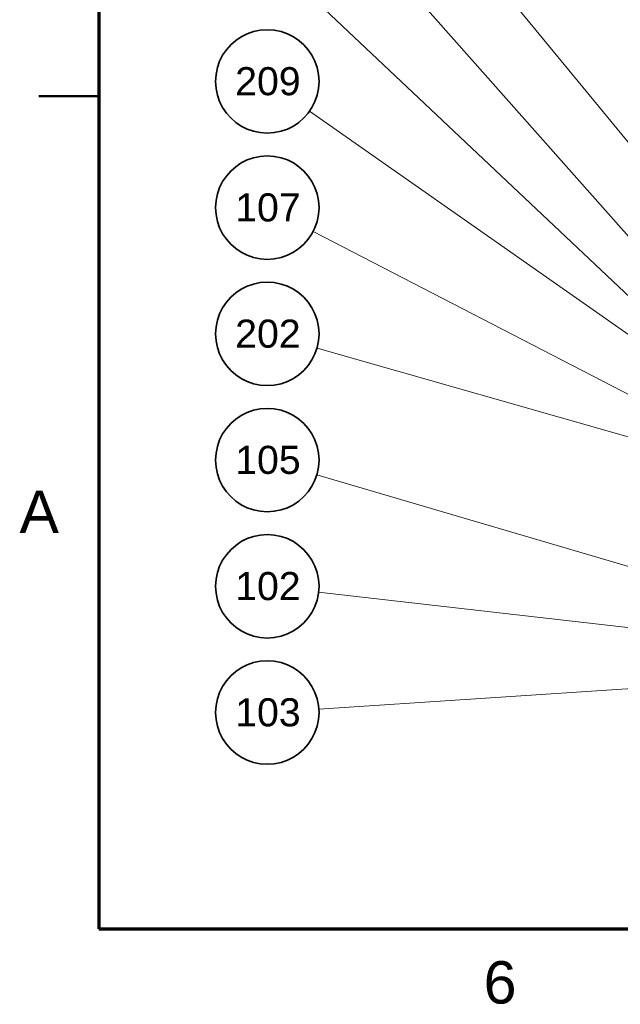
# Model space of a CAD drawing. Header units: millimetres. Extents: x 2 to 418, y 2 to 295.
# Tile 1 of 10: x 3 to 53, y 4 to 86. Entities that reach past the tile are written whole.
import ezdxf

# ---------------------------------------------------------------- set-up
doc = ezdxf.new("R2010")
doc.units = ezdxf.units.MM
for name, color, linetype in [('DUENN', 7, 'Continuous'), ('KONTUR', 7, 'Continuous'), ('LINIEN', 7, 'Continuous'), ('TEXT', 7, 'Continuous')]:
    doc.layers.add(name, color=color, linetype=linetype)
doc.styles.add('RFN', font='arial.ttf')

msp = doc.modelspace()

# ---------------------------------------------------------------- linework, layer by layer
at = {"layer": 'DUENN', "lineweight": 20}
for p, q in [((26.728, 108.647), (73.775, 51.325)), ((26.851, 98.255), (69.648, 49.946)), ((27.127, 88.025), (69.988, 47.575)), ((27.521, 78.011), (58.85, 56.05)), ((27.819, 68.006), (61.925, 50.35)), ((28.135, 58.308), (65, 47.8)), ((28.124, 47.775), (70.802, 35.185)), ((28.272, 38.007), (92.75, 30.625)), ((28.291, 28.281), (71.488, 31.112))]:
    msp.add_line(p, q, dxfattribs=at)
at = {"layer": 'KONTUR', "lineweight": 70}
for p, q in [((10, 287), (10, 10)), ((10, 10), (410, 10))]:
    msp.add_line(p, q, dxfattribs=at)
at = {"layer": 'KONTUR', "lineweight": 50}
msp.add_line((10, 79.25), (5, 79.25), dxfattribs=at)
at = {"layer": 'LINIEN', "lineweight": 35}
for points in [[(28.3, 80.479), (28.261, 81.063), (28.146, 81.622), (27.962, 82.153), (27.713, 82.65), (27.404, 83.107), (27.041, 83.52), (26.628, 83.883), (26.17, 84.192), (25.674, 84.441), (25.143, 84.626), (24.583, 84.74), (24, 84.779), (23.417, 84.74), (22.857, 84.626), (22.326, 84.441), (21.83, 84.192), (21.372, 83.883), (20.959, 83.52), (20.596, 83.107), (20.287, 82.65), (20.038, 82.153), (19.854, 81.622), (19.739, 81.063), (19.7, 80.479), (19.739, 79.896), (19.854, 79.336), (20.038, 78.806), (20.287, 78.309), (20.596, 77.852), (20.959, 77.439), (21.372, 77.075), (21.83, 76.766), (22.326, 76.517), (22.857, 76.333), (23.417, 76.219), (24, 76.179), (24.583, 76.219), (25.143, 76.333), (25.674, 76.517), (26.17, 76.766), (26.628, 77.075), (27.041, 77.439), (27.404, 77.852), (27.713, 78.309), (27.962, 78.806), (28.146, 79.336), (28.261, 79.896), (28.3, 80.479)], [(28.3, 69.983), (28.261, 70.567), (28.146, 71.126), (27.962, 71.657), (27.713, 72.153), (27.404, 72.611), (27.041, 73.024), (26.628, 73.387), (26.17, 73.696), (25.674, 73.945), (25.143, 74.129), (24.583, 74.244), (24, 74.283), (23.417, 74.244), (22.857, 74.129), (22.326, 73.945), (21.83, 73.696), (21.372, 73.387), (20.959, 73.024), (20.596, 72.611), (20.287, 72.153), (20.038, 71.657), (19.854, 71.126), (19.739, 70.567), (19.7, 69.983), (19.739, 69.4), (19.854, 68.84), (20.038, 68.309), (20.287, 67.813), (20.596, 67.355), (20.959, 66.942), (21.372, 66.579), (21.83, 66.27), (22.326, 66.021), (22.857, 65.837), (23.417, 65.722), (24, 65.683), (24.583, 65.722), (25.143, 65.837), (25.674, 66.021), (26.17, 66.27), (26.628, 66.579), (27.041, 66.942), (27.404, 67.355), (27.713, 67.813), (27.962, 68.309), (28.146, 68.84), (28.261, 69.4), (28.3, 69.983)], [(28.3, 59.487), (28.261, 60.071), (28.146, 60.63), (27.962, 61.161), (27.713, 61.657), (27.404, 62.115), (27.041, 62.528), (26.628, 62.891), (26.17, 63.2), (25.674, 63.449), (25.143, 63.633), (24.583, 63.748), (24, 63.787), (23.417, 63.748), (22.857, 63.633), (22.326, 63.449), (21.83, 63.2), (21.372, 62.891), (20.959, 62.528), (20.596, 62.115), (20.287, 61.657), (20.038, 61.161), (19.854, 60.63), (19.739, 60.071), (19.7, 59.487), (19.739, 58.904), (19.854, 58.344), (20.038, 57.813), (20.287, 57.317), (20.596, 56.859), (20.959, 56.447), (21.372, 56.083), (21.83, 55.774), (22.326, 55.525), (22.857, 55.341), (23.417, 55.226), (24, 55.187), (24.583, 55.226), (25.143, 55.341), (25.674, 55.525), (26.17, 55.774), (26.628, 56.083), (27.041, 56.447), (27.404, 56.859), (27.713, 57.317), (27.962, 57.813), (28.146, 58.344), (28.261, 58.904), (28.3, 59.487)], [(28.3, 48.991), (28.261, 49.575), (28.146, 50.134), (27.962, 50.665), (27.713, 51.162), (27.404, 51.619), (27.041, 52.032), (26.628, 52.395), (26.17, 52.704), (25.674, 52.953), (25.143, 53.138), (24.583, 53.252), (24, 53.291), (23.417, 53.252), (22.857, 53.138), (22.326, 52.953), (21.83, 52.704), (21.372, 52.395), (20.959, 52.032), (20.596, 51.619), (20.287, 51.162), (20.038, 50.665), (19.854, 50.134), (19.739, 49.575), (19.7, 48.991), (19.739, 48.408), (19.854, 47.848), (20.038, 47.318), (20.287, 46.821), (20.596, 46.364), (20.959, 45.951), (21.372, 45.587), (21.83, 45.278), (22.326, 45.029), (22.857, 44.845), (23.417, 44.731), (24, 44.691), (24.583, 44.731), (25.143, 44.845), (25.674, 45.029), (26.17, 45.278), (26.628, 45.587), (27.041, 45.951), (27.404, 46.364), (27.713, 46.821), (27.962, 47.318), (28.146, 47.848), (28.261, 48.408), (28.3, 48.991)], [(28.3, 38.496), (28.261, 39.079), (28.146, 39.639), (27.962, 40.169), (27.713, 40.666), (27.404, 41.123), (27.041, 41.536), (26.628, 41.9), (26.17, 42.209), (25.674, 42.458), (25.143, 42.642), (24.583, 42.756), (24, 42.796), (23.417, 42.756), (22.857, 42.642), (22.326, 42.458), (21.83, 42.209), (21.372, 41.9), (20.959, 41.536), (20.596, 41.123), (20.287, 40.666), (20.038, 40.169), (19.854, 39.639), (19.739, 39.079), (19.7, 38.496), (19.739, 37.912), (19.854, 37.353), (20.038, 36.822), (20.287, 36.325), (20.596, 35.868), (20.959, 35.455), (21.372, 35.092), (21.83, 34.783), (22.326, 34.534), (22.857, 34.349), (23.417, 34.235), (24, 34.196), (24.583, 34.235), (25.143, 34.349), (25.674, 34.534), (26.17, 34.783), (26.628, 35.092), (27.041, 35.455), (27.404, 35.868), (27.713, 36.325), (27.962, 36.822), (28.146, 37.353), (28.261, 37.912), (28.3, 38.496)], [(28.3, 28), (28.261, 28.583), (28.146, 29.143), (27.962, 29.674), (27.713, 30.17), (27.404, 30.628), (27.041, 31.041), (26.628, 31.404), (26.17, 31.713), (25.674, 31.962), (25.143, 32.146), (24.583, 32.261), (24, 32.3), (23.417, 32.261), (22.857, 32.146), (22.326, 31.962), (21.83, 31.713), (21.372, 31.404), (20.959, 31.041), (20.596, 30.628), (20.287, 30.17), (20.038, 29.674), (19.854, 29.143), (19.739, 28.583), (19.7, 28), (19.739, 27.417), (19.854, 26.857), (20.038, 26.326), (20.287, 25.83), (20.596, 25.372), (20.959, 24.959), (21.372, 24.596), (21.83, 24.287), (22.326, 24.038), (22.857, 23.854), (23.417, 23.739), (24, 23.7), (24.583, 23.739), (25.143, 23.854), (25.674, 24.038), (26.17, 24.287), (26.628, 24.596), (27.041, 24.959), (27.404, 25.372), (27.713, 25.83), (27.962, 26.326), (28.146, 26.857), (28.261, 27.417), (28.3, 28)]]:
    msp.add_lwpolyline(points, dxfattribs=at)

# ---------------------------------------------------------------- texts
at = {"layer": 'TEXT', "style": 'RFN'}
for s, height, p in [('209', 2.336, (21.33, 79.329)), ('107', 2.336, (21.33, 68.833)), ('202', 2.336, (21.33, 58.337)), ('105', 2.336, (21.33, 47.841)), ('A', 3.526, (3.389, 42.925)), ('102', 2.336, (21.33, 37.346)), ('103', 2.336, (21.33, 26.85)), ('6', 3.526, (41.99, 3.8))]:
    msp.add_text(s, height=height, dxfattribs=at).set_placement(p)

doc.saveas('drawing.dxf')
